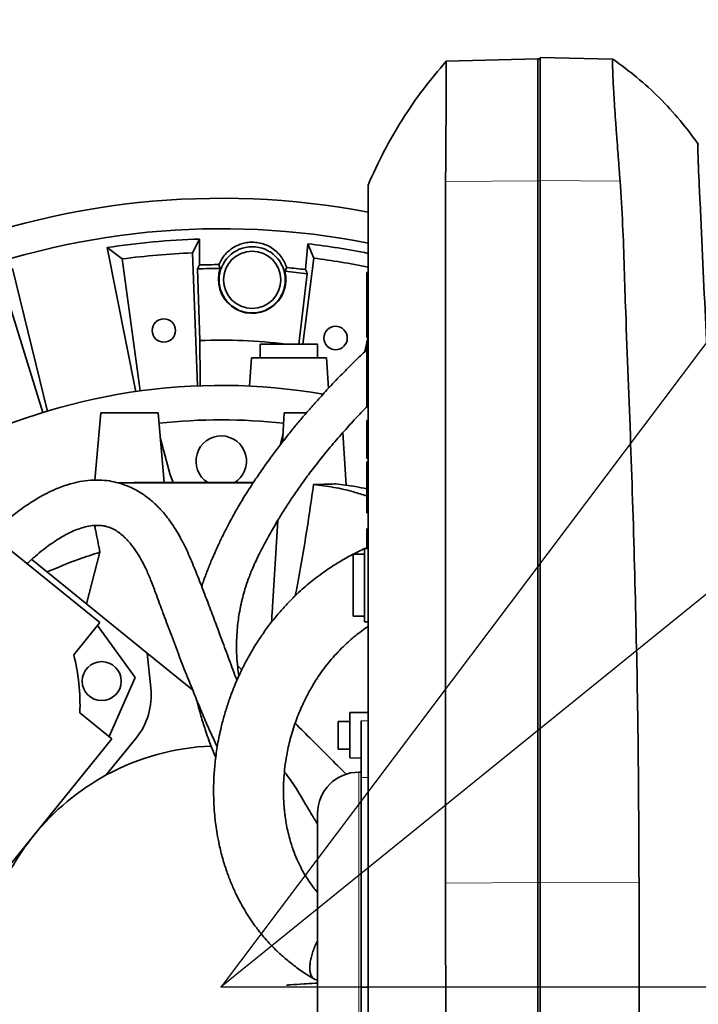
# Model space of a CAD drawing. Header units: millimetres. Extents: x 0 to 11920, y 0 to 8400.
# Tile 37 of 47: x 8579 to 8874, y 4867 to 5296. Entities that reach past the tile are written whole.
import ezdxf

# ---------------------------------------------------------------- set-up
doc = ezdxf.new("R2010")
doc.units = ezdxf.units.MM
doc.header["$LTSCALE"] = 20
doc.header["$PDSIZE"] = -1
doc.layers.add('THICK_LINE', color=7, linetype='Continuous')
doc.styles.add('SLDTEXTSTYLE0', font='TXT', dxfattribs={"width": 0.605})
doc.dimstyles.new('SLDDIMSTYLE0', dxfattribs={"dimtxt": 70, "dimasz": 70, "dimexe": 0, "dimexo": 0.0625, "dimgap": 17.5, "dimtad": 1, "dimdec": 4, "dimlfac": 20, "dimzin": 12, "dimdsep": 46, "dimtxsty": 'SLDTEXTSTYLE0', "dimsah": 1, "dimcen": 0.09, "dimadec": 1, "dimazin": 3, "dimtfac": 1, "dimtofl": 0, "dimtmove": 0, "dimatfit": 3, "dimfxl": 1, "dimfrac": 2, "dimtolj": 1, "dimtzin": 12, "dimarcsym": 0})
doc.dimstyles.new('SLDDIMSTYLE1', dxfattribs={"dimtxt": 70, "dimasz": 70, "dimexe": 0, "dimexo": 0.0625, "dimgap": 17.5, "dimtad": 1, "dimdec": 1, "dimrnd": 1e-09, "dimzin": 12, "dimdsep": 46, "dimtxsty": 'SLDTEXTSTYLE0', "dimsah": 1, "dimcen": 0, "dimadec": 0, "dimazin": 3, "dimtfac": 1, "dimtofl": 0, "dimtmove": 0, "dimatfit": 3, "dimfxl": 1, "dimfrac": 2, "dimtolj": 1, "dimtzin": 12, "dimarcsym": 0})

# ---------------------------------------------------------------- blocks, each defined once
blk = doc.blocks.new('_D')
at = {"layer": 'THICK_LINE'}
for p, q in [((10790.83, 4875.03), (11665.94, 4875.03)), ((5806.54, 4370.76), (5712.48, 4354.17))]:
    blk.add_line(p, q, dxfattribs=at)
blk.add_arc((8666.42, 4875.03), 2969.52, 190, 0, dxfattribs=at)
for points in [[(11635.94, 4875.03), (11625.12, 4805.15), (11645.11, 4804.92)], [(5742.02, 4359.38), (5745.16, 4288.74), (5764.82, 4292.44)]]:
    blk.add_solid(points, dxfattribs=at)
at = {"layer": 'THICK_LINE', "insert": (8818.29, 1998.04), "char_height": 70, "attachment_point": 1, "rotation": 5, "style": 'SLDTEXTSTYLE0'}
blk.add_mtext('170°', dxfattribs=at)
blk = doc.blocks.new('_D_1')
at = {"layer": 'THICK_LINE'}
for p, q in [((5806.54, 5379.3), (5711.99, 5395.98)), ((10790.83, 4875.03), (11666.43, 4875.03))]:
    blk.add_line(p, q, dxfattribs=at)
blk.add_arc((8666.42, 4875.03), 2970.01, 0, 170, dxfattribs=at)
for points in [[(5741.54, 5390.77), (5764.33, 5457.7), (5744.68, 5461.41)], [(11636.43, 4875.03), (11645.61, 4945.14), (11625.61, 4944.91)]]:
    blk.add_solid(points, dxfattribs=at)
at = {"layer": 'THICK_LINE', "insert": (8834.06, 7932.3), "char_height": 70, "attachment_point": 1, "rotation": 355, "style": 'SLDTEXTSTYLE0'}
blk.add_mtext('170°', dxfattribs=at)
blk = doc.blocks.new('_D_2')
at = {"layer": 'THICK_LINE'}
for q in [(9840.1, 5824.52), (8666.42, 4875.03)]:
    blk.add_line((9488.19, 5539.83), q, dxfattribs=at)
blk.add_solid([(9488.19, 5539.83), (9548.9, 5576.08), (9536.32, 5591.63)], dxfattribs=at)
at = {"layer": 'THICK_LINE', "insert": (9563.12, 5716.46), "char_height": 70, "attachment_point": 1, "rotation": 38.9725, "style": 'SLDTEXTSTYLE0'}
blk.add_mtext('R1057', dxfattribs=at)
blk = doc.blocks.new('_D_3')
at = {"layer": 'THICK_LINE'}
blk.add_line((10389.85, 7162.45), (8666.42, 4875.03), dxfattribs=at)
blk.add_solid([(10389.85, 7162.45), (10339.74, 7112.56), (10355.71, 7100.53)], dxfattribs=at)
at = {"layer": 'THICK_LINE', "insert": (9370.25, 5959.08), "char_height": 70, "attachment_point": 1, "rotation": 53.0044, "style": 'SLDTEXTSTYLE0'}
blk.add_mtext('R2864', dxfattribs=at)

msp = doc.modelspace()

# ---------------------------------------------------------------- linework, layer by layer
at = {"color": 7, "linetype": 'Continuous', "lineweight": 35}
for p, q in [((8764.4704129, 5278.2579972), (8764.4704132, 5278.2579972)), ((8764.4704132, 5278.2579972), (8804.4239933, 5279.3042185)), ((8804.4239933, 5279.3042185), (8804.4239933, 5226.130162)), ((8804.4239933, 5279.3042185), (8805.4239933, 5279.2430559)), ((8805.4239933, 5279.9256608), (8837.0835929, 5279.096625)), ((8805.4239933, 5279.9256608), (8805.4239933, 5226.2745899)), ((8804.4239933, 5226.130162), (8804.4239933, 4920.4716154)), ((8805.4239933, 5226.2745899), (8805.4239933, 4920.6160432)), ((8656.9715751, 5200.763414), (8653.8608523, 5194.7836961)), ((8657.0211954, 5189.5105759), (8656.9715751, 5200.763414)), ((8704.2299447, 5198.7000691), (8703.1997637, 5187.494376)), ((8704.2299447, 5198.7000691), (8706.8076634, 5192.4719884)), ((8616.6707217, 5197.0800182), (8623.2716956, 5192.1074916)), ((8616.6707217, 5197.0800182), (8629.180864, 5134.2184362)), ((8656.1379216, 5136.828412), (8653.8608523, 5194.7836961)), ((8623.2716956, 5192.1074916), (8631.0930496, 5134.6372696)), ((8706.8076634, 5192.4719884), (8702.0444924, 5155.0304045)), ((8590.6435037, 5125.6603941), (8575.4117229, 5187.9331184)), ((8657.0211954, 5189.5105759), (8656.1307078, 5187.8015688)), ((8657.166494, 5156.5726966), (8656.1307078, 5187.8015688)), ((8666.0304927, 5187.9724874), (8665.420835, 5189.6495147)), ((8694.9506664, 5188.3551876), (8694.1900911, 5186.7250613)), ((8729.9239933, 5186.2579994), (8730.4239933, 5186.2579994)), ((8729.9239933, 5176.0887885), (8729.9239933, 5186.2579994)), ((8703.9478745, 5185.6902126), (8700.2365367, 5155.0304045)), ((8588.7301007, 5125.2456299), (8571.5306893, 5180.6367867)), ((8729.9239933, 5175.5697104), (8729.9239933, 5176.0887885)), ((8729.9239933, 5176.0887885), (8730.4239933, 5176.0887885)), ((8729.9239933, 5165.4004994), (8729.9239933, 5175.5697104)), ((8729.9239933, 5175.5697104), (8730.4239933, 5175.5697104)), ((8729.9239933, 5165.4004994), (8730.4239933, 5165.4004994)), ((8729.9239933, 5157.8404994), (8729.9239933, 5165.4004994)), ((8729.9239933, 5157.8404994), (8730.4239933, 5157.8404994)), ((8729.9239933, 5156.3554994), (8730.4239933, 5156.3554994)), ((8729.9239933, 5148.7954994), (8729.9239933, 5156.3554994)), ((8730.0813632, 5156.3554994), (8730.4173844, 5157.8404994)), ((8683.4239933, 5155.0304045), (8683.4239933, 5149.0304045)), ((8683.4239933, 5155.0304045), (8708.4239933, 5155.0304045)), ((8708.4239933, 5149.0304045), (8708.4239933, 5155.0304045)), ((8729.0444559, 5151.7730284), (8729.9239933, 5155.6600246)), ((8679.5743593, 5149.0304045), (8678.7151617, 5136.7433064)), ((8679.5743593, 5149.0304045), (8712.2736274, 5149.0304045)), ((8713.1989071, 5135.7982883), (8712.2736274, 5149.0304045)), ((8729.9239933, 5148.7954994), (8730.4239933, 5148.7954994)), ((8729.9239933, 5138.6262885), (8729.9239933, 5148.7954994)), ((8729.9239933, 5138.6262885), (8730.4239933, 5138.6262885)), ((8729.9239933, 5138.1072104), (8729.9239933, 5138.6262885)), ((8729.9239933, 5138.1072104), (8730.4239933, 5138.1072104)), ((8729.9239933, 5127.9379994), (8729.9239933, 5138.1072104)), ((8729.9239933, 5127.9379994), (8730.4239933, 5127.9379994)), ((8613.9239933, 5125.0304045), (8611.3633159, 5095.7617279)), ((8638.9239933, 5125.0304045), (8613.9239933, 5125.0304045)), ((8641.5767137, 5094.7096713), (8638.9239933, 5125.0304045)), ((8693.9239933, 5125.0304045), (8693.1493071, 5112.3643971)), ((8703.4862124, 5125.0304045), (8693.9239933, 5125.0304045)), ((8729.9239933, 5121.7279994), (8730.4239933, 5121.7279994)), ((8729.9239933, 5105.1904994), (8729.9239933, 5121.7279994)), ((8644.2076993, 5098.0775664), (8639.863689, 5114.2896336)), ((8720.851938, 5093.508787), (8719.4466779, 5116.4845871)), ((8729.9239933, 5105.1904994), (8730.4239933, 5105.1904994)), ((8613.4852479, 5033.7077161), (8529.5534841, 5101.6743184)), ((8729.9239933, 5103.7054994), (8730.4239933, 5103.7054994)), ((8729.9239933, 5099.0479994), (8729.9239933, 5103.7054994)), ((8645.5140951, 5094.7110561), (8644.2076993, 5098.0775664)), ((8729.9239933, 5086.4929994), (8729.9239933, 5099.0479994)), ((8729.9239933, 5086.4929994), (8730.4239933, 5086.4929994)), ((8729.9239933, 5085.7709939), (8729.9239933, 5086.4929994)), ((8729.9239933, 5085.7709939), (8730.4239933, 5085.7709939)), ((8729.9239933, 5084.6724641), (8729.9239933, 5085.7709939)), ((8729.9239933, 5084.6724641), (8730.4239933, 5084.6724641)), ((8729.9239933, 5081.4979994), (8729.9239933, 5084.6724641)), ((8729.9239933, 5081.4979994), (8730.4239933, 5081.4979994)), ((8691.0599226, 5078.2032619), (8688.7554234, 5040.5250335)), ((8729.9239933, 5074.6129994), (8730.4239933, 5074.6129994)), ((8729.9239933, 5066.0173115), (8729.9239933, 5074.6129994)), ((8730.4239933, 5066.0304045), (8728.9239933, 5065.9911256)), ((8728.9239933, 5065.9911256), (8728.9239933, 5034.0696834)), ((8607.7456799, 5041.8435177), (8613.5721273, 5064.3398055)), ((8728.9239933, 5063.5304045), (8723.9239933, 5063.5304045)), ((8723.9239933, 5063.5304045), (8723.9239933, 5036.5304045)), ((8583.8140206, 5061.2229933), (8634.1606154, 5020.4531247)), ((8723.9239933, 5036.5304045), (8728.9239933, 5036.5304045)), ((8602.1574809, 5019.7190888), (8613.4852479, 5033.7077161)), ((8628.9792074, 5009.7401349), (8612.4734926, 5032.4583023)), ((8728.9239933, 5034.0696834), (8730.4239933, 5034.0304045)), ((8635.7577288, 5005.2576053), (8634.1606154, 5020.4531247)), ((8653.9100878, 5004.4603173), (8634.1606154, 5020.4531247)), ((8673.5342796, 5014.9983287), (8675.3841329, 5013.1484754)), ((8617.5575547, 4984.0866828), (8628.9792074, 5009.7401349)), ((8618.8069685, 4983.0749274), (8604.8183412, 4994.4026945)), ((8730.4239933, 4994.6118213), (8722.4239933, 4994.4721807)), ((8722.4239933, 4974.7514618), (8722.4239933, 4994.4721807)), ((8722.4239933, 4990.6118213), (8717.4239933, 4990.6118213)), ((8717.4239933, 4978.6118213), (8717.4239933, 4990.6118213)), ((8727.4239933, 4966.2066346), (8727.4239933, 4990.8988998)), ((8550.8403663, 4899.1431636), (8618.8069685, 4983.0749274)), ((8616.3392017, 4967.3153634), (8629.2364508, 4983.2421397)), ((8717.4239933, 4978.6118213), (8722.4239933, 4978.6118213)), ((8722.4239933, 4974.7514618), (8727.4239933, 4974.6641865)), ((8727.4239933, 4968.5563413), (8726.4239933, 4968.5563413)), ((8727.4239933, 4874.8096889), (8727.4239933, 4966.2066346)), ((8708.4239933, 4950.5563413), (8708.4239933, 4799.5044676)), ((8804.4239933, 4920.4716154), (8804.4239933, 4679.5065904)), ((8805.4239933, 4920.6160432), (8805.4239933, 4875.0304045)), ((8727.4239933, 4833.636142), (8727.4239933, 4874.8096889)), ((8805.4239933, 4875.0304045), (8805.4239933, 4678.8851482))]:
    msp.add_line(p, q, dxfattribs=at)
at = {"color": 8, "linetype": 'Continuous', "lineweight": 18}
for p, q in [((8764.2090266, 5225.8854215), (8804.4239933, 5226.130162)), ((8804.4239933, 5226.130162), (8805.4239933, 5226.1159473)), ((8805.4239933, 5226.2745899), (8840.2602596, 5226.0625831)), ((8729.9239933, 5099.0479994), (8730.4239933, 5099.0479994)), ((8727.4239933, 4990.8988998), (8730.4239933, 4990.9319956)), ((8726.4239933, 4838.4725754), (8726.4239933, 4968.5563413)), ((8727.4239933, 4966.2066346), (8730.4239933, 4966.2558824)), ((8764.2069501, 4920.2268623), (8804.4239933, 4920.4716154)), ((8804.4239933, 4920.4716154), (8805.4239933, 4920.4574007)), ((8805.4239933, 4920.6160432), (8848.5167196, 4920.3537893)), ((8727.4239933, 4874.8096889), (8730.4239933, 4874.8095696)), ((8805.4239933, 4875.0304045), (8848.565755, 4875.0304045))]:
    msp.add_line(p, q, dxfattribs=at)
at = {"color": 7, "linetype": 'Continuous', "lineweight": 35, "flags": 128}
for points in [[(8764.2090266, 5225.8854215), (8764.2068729, 5201.2204506), (8764.2068729, 5176.5554749), (8764.2068729, 5127.2255237), (8764.2069501, 4920.2268623)], [(8703.9478745, 5185.6902126), (8703.5666866, 5186.6099675), (8703.1997637, 5187.494376)], [(8657.253883, 5136.7744492), (8657.2407593, 5139.746502), (8657.166494, 5156.5726966)]]:
    msp.add_lwpolyline(points, dxfattribs=at)
at = {"color": 7, "linetype": 'Continuous', "lineweight": 35}
for centre, radius in [((8679.9239933, 5183.0304045), 14.4374433), ((8679.9239933, 5183.0304045), 12.5), ((8641.4102952, 5160.9382828), 5.1), ((8716.2610203, 5157.6702296), 5.1), ((8614.3317666, 5008.2006268), 8.5)]:
    msp.add_circle(centre, radius, dxfattribs=at)
for centre, radius, start, end in [((8666.4239933, 4875.0304045), 343.5265853, 79.258358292, 112.850063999), ((8666.4239933, 4875.0304045), 330.2658527, 78.826146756, 112.337484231), ((8666.4239933, 4875.0304045), 325.8701302, 91.662194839, 98.782165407), ((8666.4239933, 4875.0304045), 325.8701302, 78.667861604, 83.337805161), ((8666.4239933, 4875.0304045), 320, 92.25, 97.75), ((8666.4239933, 4875.0304045), 320, 78.457701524, 82.75), ((8666.4239933, 4875.0304045), 314.6207095, 90.182686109, 91.712604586), ((8666.4239933, 4875.0304045), 314.6207095, 83.287395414, 84.797844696), ((8666.4239933, 4875.0304045), 262, 80.246373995, 117.110647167), ((8666.4239933, 4875.0304045), 247, 83.671972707, 96.300614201), ((8666.4239933, 5104.0304045), 11, 300.668852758, 238.014837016), ((8514.8805308, 4997.7478807), 90, 357.869897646, 14.130102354), ((8605.9220719, 5002.1217514), 30, 321, 6), ((8666.4239933, 4875.0304045), 105, 92.375477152, 118.489520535), ((8666.4239933, 4875.0304045), 105, 118.489520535, 141), ((8726.4239933, 4950.5563413), 18, 90, 180), ((8666.4239933, 4875.0304045), 105, 141, 154.729132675)]:
    msp.add_arc(centre, radius, start, end, dxfattribs=at)
for centre, major_axis, ratio, start_param, end_param in [((8666.4239933, 4878.356383), (0, 309.6163545), 0.9999423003, 0.0012710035, 0.0332533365), ((8679.9239933, 5183.1429937), (0, 14.7093399), 0.9999707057, 1.2362630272, 4.9583858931), ((8666.4239933, 4878.356383), (0, 309.6163545), 0.9999423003, 6.1616848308, 6.1933804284), ((8666.4239933, 4917.086631), (0, 239.6706065), 0.9844838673, 6.1630712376, 6.3224300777), ((8626.4053384, 5094.7534337), (15.1488883, 0.2132393), 0.007563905, 4.3701577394, 5.0077727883), ((8685.6730137, 4974.5753233), (19.2991874, 5.2541365), 0.9996725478, 0.519452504, 0.5992172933)]:
    msp.add_ellipse(centre, major_axis=major_axis, ratio=ratio, start_param=start_param, end_param=end_param, dxfattribs=at)
for points, knots in [([(8764.4834906, 5278.2473112), (8761.1023003, 5274.2504298), (8754.2523542, 5266.1531561), (8745.24377, 5252.9423218), (8737.0909042, 5239.0193708), (8732.6475166, 5229.2294138), (8730.4239933, 5224.3304045)], [0, 0, 0, 0, 0.2451289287, 0.4966061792, 0.7480958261, 1, 1, 1, 1]), ([(8764.4704132, 5278.2579972), (8764.4730144, 5278.2011342), (8764.4782397, 5278.0869083), (8764.4821632, 5277.1526519), (8764.4819263, 5275.6354277), (8764.4792133, 5273.5783231), (8764.4725284, 5271.1196748), (8764.4637039, 5268.3482737), (8764.4529376, 5265.1267482), (8764.4367155, 5261.5136206), (8764.4208069, 5257.5622022), (8764.3979235, 5253.2893461), (8764.3742753, 5248.6562338), (8764.3371049, 5242.668714), (8764.2870677, 5235.1412295), (8764.2352113, 5228.9909737), (8764.2090266, 5225.8854215)], [0, 0, 0, 0, 0.0696434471, 0.1398989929, 0.2121119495, 0.2850080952, 0.3470077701, 0.4094379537, 0.473225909, 0.5374831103, 0.599481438, 0.6619103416, 0.7256971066, 0.789953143, 0.893937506, 1, 1, 1, 1]), ([(8840.2602596, 5226.0625831), (8840.0938474, 5228.2174579), (8839.7606297, 5232.532299), (8839.2911923, 5238.7535921), (8838.8257231, 5245.0369839), (8838.3806473, 5251.2415895), (8837.9711548, 5257.2292599), (8837.6239396, 5262.6226864), (8837.3479692, 5267.331114), (8837.1438396, 5271.3191101), (8837.0078397, 5274.6581587), (8836.951759, 5277.149813), (8836.9692275, 5278.7858907), (8837.0455205, 5278.993181), (8837.0835929, 5279.096625)], [0, 0, 0, 0, 0.0726439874, 0.1454596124, 0.2181028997, 0.302293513, 0.3867539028, 0.470942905, 0.5548179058, 0.6389618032, 0.7228361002, 0.8151039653, 0.9077313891, 1, 1, 1, 1]), ([(8874.329587, 5242.0630145), (8871.7533759, 5245.5646342), (8866.532427, 5252.661016), (8857.4824929, 5262.3890131), (8847.7578574, 5271.3753542), (8840.6803931, 5276.5456542), (8837.2071203, 5279.0829841)], [0, 0, 0, 0, 0.2473575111, 0.5012946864, 0.7552598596, 1, 1, 1, 1]), ([(8884.8931612, 4875.0304045), (8884.8931649, 4878.2361885), (8884.8931724, 4884.6585658), (8884.8933061, 4895.6318956), (8884.8928921, 4907.9156241), (8884.894791, 4925.8202351), (8884.6687393, 4957.2717372), (8883.7825991, 5002.1782128), (8882.0634264, 5056.0648115), (8879.2444338, 5127.6579993), (8876.7522954, 5182.0536605), (8874.9595177, 5219.6134675), (8874.7896318, 5223.244014), (8874.5967093, 5227.5491575), (8874.4350625, 5231.3884418), (8874.3078545, 5234.5887946), (8874.2102363, 5237.2253453), (8874.132683, 5239.6385239), (8874.0971568, 5241.1992191), (8874.096852, 5242.0165843), (8874.146456, 5242.0384186), (8874.224724, 5242.0245355), (8874.3525009, 5242.033205), (8874.3121038, 5242.0312689), (8874.2865017, 5242.0300418)], [0, 0, 0, 0, 0.02123533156, 0.04254226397, 0.07294312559, 0.10350578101, 0.16468688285, 0.28706711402, 0.40949415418, 0.53192933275, 0.77492970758, 0.78114607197, 0.78737671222, 0.80008995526, 0.8125781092, 0.81880132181, 0.82979941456, 0.84079386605, 0.85210739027, 0.86177295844, 0.87163346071, 0.89150185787, 0.93123791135, 1, 1, 1, 1]), ([(8848.5167196, 4920.3537893), (8848.3938048, 4946.1052943), (8848.1799977, 4990.8994115), (8846.7031029, 5054.7299506), (8844.9681764, 5111.8477912), (8843.1346895, 5156.264196), (8842.0418965, 5187.998925), (8841.4939312, 5207.0450552), (8840.6714448, 5219.7240035), (8840.2602596, 5226.0625831)], [0, 0, 0, 0, 0.2526274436, 0.4394392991, 0.6262675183, 0.8131256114, 0.8754233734, 0.937720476, 1, 1, 1, 1]), ([(8730.4239933, 5224.3009745), (8730.4239933, 5224.3031936), (8730.4239933, 5224.3121685), (8730.4239933, 5223.5532543), (8730.4239933, 5221.5750787), (8730.4239933, 5218.4884623), (8730.4239933, 5214.473205), (8730.4239933, 5209.5601372), (8730.4239933, 5204.2940864), (8730.4239933, 5198.8798455), (8730.4239933, 5191.6650408), (8730.4239933, 5178.730614), (8730.4239933, 5110.8848472), (8730.4239933, 5031.1024485), (8730.4239933, 4951.0679345), (8730.4239933, 4923.9608075), (8730.4239933, 4908.5131765), (8730.4239933, 4896.4446982), (8730.4239933, 4883.886938), (8730.4239933, 4870.8373769), (8730.4239933, 4857.6600219), (8730.4239933, 4844.6374989), (8730.4239933, 4831.9254138), (8730.4239933, 4819.5444542), (8730.4239933, 4807.4103928), (8730.4239933, 4795.7944756), (8730.4239933, 4784.8229446), (8730.4239933, 4774.5082671), (8730.4239933, 4764.7878201), (8730.4239933, 4755.8852271), (8730.4239933, 4747.8937938), (8730.4239933, 4740.8047662), (8730.4239933, 4734.5916008), (8730.4239933, 4729.4069909), (8730.4239933, 4725.2948766), (8730.4239933, 4722.217111), (8730.4239933, 4720.2768358), (8730.4239933, 4719.4138097), (8730.4239933, 4719.557208), (8730.4239933, 4719.5875554)], [0, 0, 0, 0, 0.0034914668, 0.0141213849, 0.0250594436, 0.0356890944, 0.0466266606, 0.0572610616, 0.0682036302, 0.0769974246, 0.085962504, 0.1041913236, 0.1406489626, 0.4213861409, 0.4978184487, 0.5360346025, 0.5551427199, 0.574281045, 0.5949072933, 0.6156767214, 0.6368979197, 0.6582748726, 0.678901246, 0.6996708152, 0.7208920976, 0.7422697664, 0.7628942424, 0.7836619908, 0.8048812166, 0.8262561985, 0.8468811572, 0.8676490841, 0.8888685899, 0.9102443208, 0.9308755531, 0.9516503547, 0.9728770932, 0.994259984, 1, 1, 1, 1]), ([(8694.9506664, 5188.3551876), (8694.6524426, 5189.1751421), (8694.0561074, 5190.8147421), (8692.6052921, 5193.1396673), (8690.7128831, 5195.2650967), (8688.4440312, 5197.0206168), (8685.9449176, 5198.3029264), (8683.3480948, 5199.1206471), (8680.7262019, 5199.4631706), (8678.1847086, 5199.3719116), (8675.7817043, 5198.912543), (8673.5061626, 5198.0898443), (8671.3810554, 5196.9382692), (8669.4645683, 5195.4742804), (8667.7955118, 5193.7349103), (8666.4054039, 5191.788359), (8665.7490539, 5190.3625264), (8665.420835, 5189.6495147)], [0, 0, 0, 0, 0.0715118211, 0.1429967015, 0.2194271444, 0.2958065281, 0.364228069, 0.432622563, 0.4999153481, 0.5610585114, 0.6222107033, 0.6832383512, 0.7442862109, 0.8077568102, 0.8712510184, 0.9356168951, 1, 1, 1, 1]), ([(8729.9239933, 5152.6037235), (8729.2674765, 5151.9859727), (8727.3945406, 5150.2236299), (8724.2500681, 5147.168347), (8719.8767243, 5142.8149208), (8715.0809776, 5137.8585657), (8710.2040709, 5132.6085402), (8705.9090806, 5127.8087875), (8702.0874077, 5123.3873447), (8698.4922601, 5119.0873459), (8694.9793074, 5114.7410749), (8691.4198871, 5110.1740857), (8687.7284084, 5105.2476763), (8683.898342, 5099.9046566), (8680.019768, 5094.1875354), (8676.3852228, 5088.4727401), (8673.1390469, 5082.9972892), (8670.3730047, 5077.9983235), (8668.4216791, 5074.2390965), (8667.0567145, 5071.4966376), (8666.0872344, 5069.4991419), (8665.026502, 5067.2508928), (8663.8796558, 5064.7371564), (8662.7589853, 5062.182756), (8661.7000808, 5059.6677046), (8660.7854275, 5057.4010691), (8659.9161764, 5055.1581362), (8659.0657407, 5052.8402387), (8658.3749093, 5050.9102828), (8658.0039535, 5049.7152779), (8657.9162391, 5049.432713)], [0, 0, 0, 0, 0.0190129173, 0.0542407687, 0.0930918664, 0.1507969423, 0.2028260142, 0.2492160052, 0.2926889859, 0.3329848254, 0.3751387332, 0.4192393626, 0.4655945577, 0.517871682, 0.5734044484, 0.6304127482, 0.6829566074, 0.730572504, 0.7728840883, 0.7897507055, 0.8079829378, 0.8293620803, 0.8539041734, 0.8802801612, 0.9035686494, 0.9264296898, 0.9450858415, 0.9664275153, 0.9920616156, 1, 1, 1, 1]), ([(8674.1388276, 5010.5123491), (8673.9439923, 5011.750808), (8673.4729732, 5014.7448142), (8673.130805, 5019.4062201), (8673.0412385, 5024.4971761), (8673.2547929, 5029.1986675), (8673.6448008, 5033.2747243), (8674.1465381, 5036.9607785), (8674.8236806, 5040.7646472), (8675.7296121, 5044.6932643), (8676.8216745, 5048.5645817), (8678.2390677, 5052.7684564), (8679.9136154, 5056.9397509), (8681.5508686, 5060.5814932), (8683.1164411, 5063.8366646), (8684.791699, 5067.1260524), (8686.5076177, 5070.3306787), (8688.2396703, 5073.4304233), (8690.132652, 5076.6922069), (8692.311669, 5080.303115), (8694.9225796, 5084.4449938), (8697.9705047, 5089.0559284), (8701.501595, 5094.1271677), (8705.5608322, 5099.6480797), (8710.1532043, 5105.5504295), (8715.2123278, 5111.6897051), (8720.4278055, 5117.6626476), (8725.3920032, 5123.0838262), (8728.6146812, 5126.4202657), (8730.0806652, 5127.9379994)], [0, 0, 0, 0, 0.0282919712, 0.06839656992, 0.11057346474, 0.15248398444, 0.1851125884, 0.21353182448, 0.24715950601, 0.28281333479, 0.31464971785, 0.35330831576, 0.39602636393, 0.42563353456, 0.45442805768, 0.48369216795, 0.51174722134, 0.5384122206, 0.56412051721, 0.59510268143, 0.62996238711, 0.66866871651, 0.7111956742, 0.75753749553, 0.80770970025, 0.8602967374, 0.91337967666, 0.96059674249, 1, 1, 1, 1]), ([(8693.350694, 5115.6570435), (8693.2367748, 5115.2318912), (8692.8331864, 5113.7256788), (8692.4131746, 5112.1581733), (8692.1117177, 5111.0331211)], [0, 0, 0, 0, 0.28226583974, 1, 1, 1, 1]), ([(8673.253827, 5008.5280983), (8672.929415, 5009.3813111), (8671.5450977, 5013.0221045), (8669.1186934, 5019.6456874), (8666.1022421, 5027.7949035), (8663.1950181, 5035.6044849), (8660.3748235, 5043.0832172), (8657.4066722, 5050.7779158), (8654.3226401, 5058.6330845), (8651.4421862, 5065.315992), (8648.8023461, 5070.4740393), (8646.6121909, 5074.2462385), (8644.4902474, 5077.4509429), (8642.7064998, 5079.8290464), (8641.2734101, 5081.56141), (8640.179395, 5082.7947272), (8639.1896923, 5083.8423426), (8638.2390407, 5084.7939069), (8637.0763924, 5085.8944395), (8635.4386174, 5087.3267378), (8633.1552767, 5089.0930441), (8630.4394163, 5090.8645576), (8627.1794574, 5092.5972225), (8623.6512587, 5094.0211606), (8619.6618911, 5095.1129934), (8615.4063351, 5095.7643524), (8610.7563693, 5095.8814196), (8606.0343214, 5095.40189), (8601.8582353, 5094.5100267), (8598.3423583, 5093.4457006), (8595.5353188, 5092.4005476), (8593.239543, 5091.4145979), (8591.4417661, 5090.5638268), (8589.930209, 5089.7985856), (8588.3133956, 5088.9333642), (8586.2650807, 5087.7657242), (8583.6171731, 5086.135718), (8580.6570407, 5084.1541675), (8577.4493235, 5081.8213668), (8574.0330645, 5079.1226334), (8570.22984, 5075.8137239), (8567.5640889, 5073.3869389), (8566.183273, 5072.0210336), (8566.1783072, 5072.0161214)], [0, 0, 0, 0, 0.0179398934, 0.0765523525, 0.1345018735, 0.1817651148, 0.2300514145, 0.2790416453, 0.3283803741, 0.3769431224, 0.4063934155, 0.4345620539, 0.4590519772, 0.479828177, 0.491767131, 0.5022603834, 0.511366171, 0.5191334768, 0.5275326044, 0.5408596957, 0.5590832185, 0.5806074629, 0.6006344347, 0.6273332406, 0.6508574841, 0.6767222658, 0.7060167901, 0.7348797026, 0.7616846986, 0.7817607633, 0.7995675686, 0.8140053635, 0.8250525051, 0.8338451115, 0.843138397, 0.8565506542, 0.8741320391, 0.8959266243, 0.9165410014, 0.9404339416, 0.9682716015, 0.9998858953, 1, 1, 1, 1]), ([(8680.3121159, 5094.559318), (8662.1962374, 5094.5549015), (8642.6701856, 5094.5501412), (8622.9151631, 5094.5412012), (8621.4884535, 5094.5405555)], [0, 0, 0, 0, 0.92777990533, 1, 1, 1, 1]), ([(8680.4221863, 5094.721654), (8674.4400845, 5094.7202116), (8657.9754838, 5094.7162416), (8641.3816239, 5094.709915), (8630.8168297, 5094.705887)], [0, 0, 0, 0, 0.3633311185, 1, 1, 1, 1]), ([(8698.7157921, 5045.4104937), (8698.8772872, 5046.2124485), (8699.4762383, 5049.1867281), (8700.828964, 5056.5406118), (8702.71386, 5067.4915947), (8704.7845942, 5080.6756121), (8706.040754, 5089.4827359), (8706.669009, 5093.8875262)], [0, 0, 0, 0, 0.049949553, 0.1852522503, 0.4562248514, 0.7280365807, 1, 1, 1, 1]), ([(8706.669009, 5093.8875262), (8708.0198575, 5093.8969465), (8710.1663336, 5093.9119151), (8712.9148827, 5093.982794), (8714.7922298, 5094.0508907), (8715.834058, 5094.1039933), (8716.2619487, 5094.1258032)], [0, 0, 0, 0, 0.3820596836, 0.6070865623, 0.8386259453, 1, 1, 1, 1]), ([(8729.9239933, 5088.8795175), (8727.9957667, 5089.4936919), (8723.2106399, 5091.0178397), (8715.4692977, 5092.7295526), (8709.6024383, 5093.501535), (8706.669009, 5093.8875262)], [0, 0, 0, 0, 0.2523187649, 0.6261594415, 1, 1, 1, 1]), ([(8716.2619487, 5094.1258032), (8719.1647423, 5093.7979475), (8723.7174824, 5093.2837387), (8728.2730295, 5092.3089835), (8729.9239933, 5091.9557251)], [0, 0, 0, 0, 0.6375926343, 1, 1, 1, 1]), ([(8581.7637671, 5059.3952648), (8582.9836598, 5060.50353), (8585.3060027, 5062.6133646), (8588.6710346, 5065.3523137), (8591.8684871, 5067.7504432), (8594.7874252, 5069.7239916), (8597.3769471, 5071.280539), (8599.7401147, 5072.5544994), (8602.181134, 5073.7096632), (8604.9940712, 5074.7959361), (8608.0429843, 5075.6512003), (8610.8689592, 5076.0670968), (8613.3002346, 5076.0834048), (8615.1666267, 5075.8629574), (8616.6744318, 5075.508256), (8617.880303, 5075.1045359), (8618.9563705, 5074.6527165), (8620.4197813, 5073.9087422), (8622.1739341, 5072.7560421), (8624.082038, 5071.1346977), (8625.8563084, 5069.3150876), (8627.6336059, 5067.1824998), (8629.5392919, 5064.510653), (8631.57594, 5061.1642786), (8633.6844884, 5057.0502227), (8635.8102916, 5052.1374943), (8638.0503899, 5046.0971839), (8640.7159588, 5038.7957562), (8643.888571, 5030.28836), (8647.2610023, 5021.35728), (8650.6909157, 5012.4983664), (8654.019344, 5004.1395898), (8657.1750777, 4996.4611401), (8660.0903242, 4989.6360241), (8662.5565146, 4984.0570377), (8664.0852676, 4980.8295502), (8664.7031628, 4979.5250562)], [0, 0, 0, 0, 0.0280987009, 0.0534922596, 0.0748929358, 0.0982227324, 0.1163290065, 0.1296915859, 0.147758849, 0.1674242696, 0.1889773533, 0.2133168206, 0.2310666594, 0.2474930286, 0.2609201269, 0.2714647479, 0.281065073, 0.2916103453, 0.3143214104, 0.3346755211, 0.351825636, 0.3708862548, 0.3929800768, 0.4186489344, 0.4485337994, 0.4834622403, 0.5240900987, 0.5784652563, 0.63888957, 0.7030977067, 0.7651770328, 0.8245322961, 0.8790138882, 0.9279315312, 0.9708711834, 1, 1, 1, 1]), ([(8613.5721273, 5064.3398055), (8612.9370603, 5067.6312485), (8612.1758328, 5071.5765597), (8611.3511093, 5075.3906693), (8611.2144254, 5076.0227931)], [0, 0, 0, 0, 0.8342670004, 1, 1, 1, 1]), ([(8729.9239933, 5066.3262202), (8728.8734304, 5065.8570161), (8725.7035426, 5064.4412756), (8720.8600897, 5061.9128327), (8715.6797434, 5058.8236457), (8711.3311117, 5055.8978258), (8707.7257473, 5053.2259183), (8704.593217, 5050.7113881), (8701.5844526, 5048.1169005), (8698.4139105, 5045.1681318), (8695.0210646, 5041.736466), (8691.4611608, 5037.7881584), (8687.8899201, 5033.4071669), (8684.5968293, 5028.916658), (8681.793656, 5024.6895505), (8679.5532022, 5020.9958924), (8677.8951489, 5018.0432584), (8676.6194538, 5015.6341817), (8675.49244, 5013.4021583), (8674.24889, 5010.7994107), (8672.8522068, 5007.6670248), (8671.1833718, 5003.5934589), (8669.428337, 4998.7665338), (8667.7624262, 4993.4208917), (8666.1684844, 4987.3582871), (8664.7975457, 4980.7005743), (8663.781979, 4973.5644927), (8663.2344503, 4967.0414477), (8663.0560607, 4961.2756546), (8663.1242346, 4956.8247187), (8663.2841591, 4953.5437782), (8663.4575363, 4951.1041358), (8663.6968278, 4948.5075692), (8664.0670304, 4945.358295), (8664.6632291, 4941.4139), (8665.6144463, 4936.5014996), (8666.9782082, 4931.0317247), (8668.7374229, 4925.4405514), (8670.6773012, 4920.3383286), (8672.7142153, 4915.7616651), (8674.8211073, 4911.6220728), (8676.6554221, 4908.4201039), (8678.1687209, 4905.9889315), (8679.3282452, 4904.2228563), (8680.5187179, 4902.5020635), (8681.7915102, 4900.7544648), (8683.2772227, 4898.8213612), (8685.1320434, 4896.5572482), (8687.4827973, 4893.9035702), (8690.3953128, 4890.9101181), (8693.9417914, 4887.6324518), (8698.2239947, 4884.1585136), (8702.6029392, 4880.9899959), (8705.7490958, 4879.1634556), (8707.0472292, 4878.4098082)], [0, 0, 0, 0, 0.012714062, 0.0383624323, 0.0613413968, 0.0816599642, 0.0992982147, 0.1142767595, 0.1296460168, 0.1472098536, 0.1670142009, 0.1891114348, 0.2135574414, 0.2385094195, 0.2605164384, 0.2794313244, 0.2951903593, 0.3053058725, 0.3157012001, 0.328585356, 0.3439803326, 0.361908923, 0.3882196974, 0.4140110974, 0.4388791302, 0.4750066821, 0.5088232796, 0.5401569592, 0.5675353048, 0.5905133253, 0.603182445, 0.6139791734, 0.6250236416, 0.6398682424, 0.6585328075, 0.6809617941, 0.7098473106, 0.7370687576, 0.7619437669, 0.7845146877, 0.8048319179, 0.8239039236, 0.8332450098, 0.8424571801, 0.8515415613, 0.8604994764, 0.8704845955, 0.8830045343, 0.8980354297, 0.9155448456, 0.935497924, 0.9578609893, 0.9826130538, 1, 1, 1, 1]), ([(8590.5661257, 5055.7552464), (8595.0556295, 5057.6739045), (8602.5924159, 5060.8948655), (8610.4109344, 5063.3479652), (8613.5721273, 5064.3398055)], [0, 0, 0, 0, 0.5956787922, 1, 1, 1, 1]), ([(8688.7805682, 5040.5234956), (8688.6958356, 5039.2907219), (8688.5454902, 5037.1033467), (8688.465118, 5034.937848), (8688.4300424, 5033.9927937)], [0, 0, 0, 0, 0.563585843, 1, 1, 1, 1]), ([(8708.4239933, 4916.1488225), (8708.2127306, 4916.3896164), (8707.4275975, 4917.2844989), (8706.2135993, 4918.8611303), (8704.5028186, 4921.2397851), (8702.758094, 4923.9951829), (8700.9729363, 4927.2383294), (8699.2858196, 4930.8063114), (8697.6668407, 4934.905792), (8696.3599595, 4939.046002), (8695.3959733, 4942.9113394), (8694.7582682, 4946.1157965), (8694.3244733, 4948.8747678), (8694.0454118, 4951.1278255), (8693.8664903, 4952.9489212), (8693.7383305, 4954.5892768), (8693.637836, 4956.3080567), (8693.5500665, 4958.7352708), (8693.540149, 4962.0051068), (8693.7194867, 4966.2144224), (8694.1639955, 4970.9270314), (8694.8359504, 4975.3801444), (8695.6508107, 4979.4488908), (8696.5244178, 4983.0609881), (8697.5897775, 4986.786878), (8698.8426965, 4990.5491253), (8700.2043185, 4994.1085364), (8701.5486857, 4997.2346241), (8702.7437772, 4999.7697601), (8703.8403405, 5001.9371817), (8704.9996947, 5004.0922485), (8706.4269421, 5006.5694619), (8708.2461693, 5009.4790884), (8710.4877057, 5012.7402257), (8713.0411478, 5016.0808219), (8715.8520881, 5019.3846663), (8718.7084372, 5022.4043586), (8721.5366912, 5025.0953495), (8724.1922224, 5027.4016148), (8726.8965572, 5029.5307987), (8728.9471297, 5031.0591754), (8730.2127605, 5031.8694877), (8730.4239933, 5032.0047282)], [0, 0, 0, 0, 0.0071516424, 0.0265782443, 0.0456020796, 0.0751114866, 0.1036687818, 0.1351172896, 0.1707977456, 0.2108854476, 0.2409875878, 0.2679925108, 0.290844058, 0.3094148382, 0.3236154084, 0.3356433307, 0.3495677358, 0.3654869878, 0.394562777, 0.4286252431, 0.4669050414, 0.5080683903, 0.5362775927, 0.5656003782, 0.5959832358, 0.6273628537, 0.65809548, 0.6840919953, 0.7052266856, 0.7216389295, 0.7386662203, 0.7597995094, 0.784901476, 0.8137926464, 0.8452691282, 0.8742239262, 0.9040818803, 0.9299095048, 0.9518983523, 0.9725410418, 0.9954171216, 1, 1, 1, 1]), ([(8655.8802965, 4999.657896), (8655.9937812, 4999.1409364), (8656.5318676, 4996.6897778), (8657.7865833, 4992.2766502), (8659.8282288, 4985.8183919), (8661.9020185, 4980.0444939), (8663.5136372, 4976.1715576), (8664.0440146, 4974.8969894)], [0, 0, 0, 0, 0.0637829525, 0.3024261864, 0.5443910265, 0.8500608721, 1, 1, 1, 1]), ([(8698.6516971, 4989.8809112), (8703.48517, 4985.0474383), (8710.8072514, 4977.7253569), (8718.3886824, 4970.1439259), (8720.9654379, 4967.5671704)], [0, 0, 0, 0, 0.660122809, 1, 1, 1, 1]), ([(8708.4239933, 4945.7778304), (8707.1199882, 4947.9722742), (8704.2932907, 4952.7291792), (8700.6705725, 4958.9585561), (8697.4234222, 4963.9843154), (8695.4398344, 4966.7395375), (8694.2883476, 4968.2511013), (8693.9916388, 4968.6405928)], [0, 0, 0, 0, 0.2882326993, 0.624803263, 0.7863151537, 0.9449388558, 1, 1, 1, 1]), ([(8764.2069501, 4920.2268623), (8764.2106401, 4916.6960709), (8764.2180318, 4909.6234424), (8764.2288616, 4898.8518238), (8764.2378065, 4887.9814642), (8764.2470797, 4877.0328881), (8764.2587056, 4866.0436394), (8764.2695976, 4854.401203), (8764.2787532, 4842.1463589), (8764.2906421, 4829.3463139), (8764.3026846, 4816.6952939), (8764.3113939, 4804.2536062), (8764.3205805, 4792.833072), (8764.3304433, 4782.4254194), (8764.3376991, 4772.9985372), (8764.3433786, 4763.8630016), (8764.3507098, 4755.0503504), (8764.3583402, 4746.5918), (8764.3639577, 4738.5688071), (8764.3681259, 4731.0020434), (8764.3741604, 4723.9096371), (8764.3800244, 4717.2702445), (8764.3839256, 4711.109248), (8764.3865562, 4705.4507706), (8764.3915283, 4700.0158608), (8764.396081, 4694.944102), (8764.3976872, 4690.3961724), (8764.4001263, 4686.6641841), (8764.4038258, 4683.7839205), (8764.4043064, 4681.8783256), (8764.4036742, 4680.873175), (8764.4050673, 4680.4789193), (8764.4051778, 4680.5765044), (8764.4051898, 4680.5870491)], [0, 0, 0, 0, 0.0309009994, 0.0618986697, 0.0929939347, 0.1241877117, 0.1554809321, 0.1868745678, 0.2239089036, 0.2611100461, 0.2984798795, 0.336021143, 0.373735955, 0.4046371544, 0.4356349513, 0.4667303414, 0.4979240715, 0.5292172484, 0.5606107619, 0.5915115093, 0.6225089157, 0.6536035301, 0.6847966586, 0.7160888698, 0.7474814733, 0.7845163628, 0.8217180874, 0.8590889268, 0.8966311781, 0.9343472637, 0.9652476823, 0.9962447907, 1, 1, 1, 1]), ([(8848.565755, 4875.0304045), (8848.5614674, 4879.1800214), (8848.5528746, 4887.496277), (8848.5380988, 4899.2229403), (8848.5271064, 4910.1994737), (8848.5201851, 4916.9658105), (8848.5167196, 4920.3537893)], [0, 0, 0, 0, 0.27214053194, 0.54539739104, 0.77237550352, 1, 1, 1, 1]), ([(8708.4239933, 4895.1508494), (8708.4152694, 4895.1354225), (8707.9793945, 4894.3646476), (8707.2723066, 4892.7671876), (8706.3475109, 4890.4136773), (8705.6676825, 4888.1210814), (8705.2146033, 4885.9221899), (8705.0105295, 4883.911149), (8705.06102, 4882.1140761), (8705.3619075, 4880.460162), (8705.8211437, 4879.6578139), (8706.0713229, 4879.2207168)], [0, 0, 0, 0, 0.0025514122, 0.1274761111, 0.2473544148, 0.3707549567, 0.4897822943, 0.6122701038, 0.731204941, 0.8535678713, 1, 1, 1, 1]), ([(8706.0713229, 4879.2207168), (8706.3276237, 4878.9373462), (8706.8477136, 4878.3623255), (8707.6681287, 4877.9942729), (8708.2514116, 4878.0114597), (8708.4239933, 4878.0165449)], [0, 0, 0, 0, 0.4062220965, 0.8243129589, 1, 1, 1, 1]), ([(8708.4239933, 4876.6781466), (8708.0497237, 4876.6580055), (8705.8987613, 4876.542253), (8701.8706198, 4876.2771495), (8697.7054942, 4875.9871407), (8695.3901649, 4875.7851314), (8694.8725519, 4875.7399704)], [0, 0, 0, 0, 0.0732055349, 0.4207190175, 0.8704964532, 1, 1, 1, 1]), ([(8848.7206912, 4680.085444), (8848.720743, 4680.0643191), (8848.7210897, 4679.9229868), (8848.7220428, 4680.5381923), (8848.718524, 4681.9600256), (8848.7173447, 4684.3423949), (8848.7176336, 4687.5634636), (8848.7134101, 4691.1972556), (8848.7102217, 4694.9271181), (8848.7083156, 4698.7109378), (8848.7070507, 4703.1579352), (8848.7022374, 4708.8676219), (8848.6958142, 4715.7865027), (8848.6921765, 4723.977668), (8848.6864613, 4732.8004775), (8848.6773531, 4742.1508954), (8848.6712354, 4752.088866), (8848.6651058, 4762.563623), (8848.6540956, 4773.5051806), (8848.6452655, 4784.8878971), (8848.6382425, 4796.658116), (8848.6258363, 4808.8461472), (8848.614012, 4821.4667153), (8848.6048646, 4835.0259623), (8848.5894228, 4849.4991064), (8848.5759537, 4863.0678259), (8848.5686767, 4871.6033874), (8848.565755, 4875.0304045)], [0, 0, 0, 0, 0.0075504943, 0.0505152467, 0.0936771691, 0.1364365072, 0.1792821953, 0.2223234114, 0.2510462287, 0.2798277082, 0.3138149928, 0.3478995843, 0.3923971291, 0.4371138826, 0.4801120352, 0.5233078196, 0.5661993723, 0.6089463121, 0.651887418, 0.6942796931, 0.7368613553, 0.7796349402, 0.8227279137, 0.8666694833, 0.9163985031, 0.966434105, 1, 1, 1, 1])]:
    msp.add_open_spline(points, degree=3, knots=knots, dxfattribs=at)
at = {"color": 8, "linetype": 'Continuous', "lineweight": 18}
msp.add_open_spline([(8848.565755, 4875.0304045), (8849.8780239, 4875.0303876), (8852.4755451, 4875.0303541), (8856.290018, 4875.0303016), (8859.9911225, 4875.0303123), (8863.5753267, 4875.0303737), (8869.1402637, 4875.0304324), (8876.3891067, 4875.0303635), (8882.1297381, 4875.0303912), (8884.8931612, 4875.0304045)], degree=3, knots=[0, 0, 0, 0, 0.1027261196, 0.2033373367, 0.3018093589, 0.3981230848, 0.492264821, 0.7555866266, 1, 1, 1, 1], dxfattribs=at)
at = {"layer": 'THICK_LINE'}
msp.add_line((8666.4239933, 4875.0304045), (10750.8294271, 4875.0304045), dxfattribs=at)
for radius in [2864, 1057]:
    msp.add_arc((8666.4239933, 4875.0304045), radius, 190, 170, dxfattribs=at)
msp.add_point((8666.4239933, 4875.0304045), dxfattribs=at)

# ---------------------------------------------------------------- dimensions: what is measured, and where the dimension line sits
for base, line1, line2, picture, middle in [((8925.2772198, 7833.7363218), ((10750.8294271, 4875.0304045), (8666.4239933, 4875.0304045)), ((7625.4821984, 5058.5765283), (5845.9345887, 5372.3587853)), '_D_1', (8925.2772198, 7833.7363218)), ((8925.2343102, 1916.814946), ((7625.4821984, 4691.4842807), (5845.9345887, 4377.7020236)), ((8666.4239933, 4875.0304045), (10750.8294271, 4875.0304045)), '_D', (8925.2343102, 1916.814946))]:
    dim = msp.add_angular_dim_2l(base=base, line1=line1, line2=line2, dimstyle='SLDDIMSTYLE0', dxfattribs=at)
    dim.commit()
    dim.dimension.update_dxf_attribs({"geometry": picture, "text_midpoint": middle, "dimtype": 162})
for mpoint, picture, middle in [((10389.847252, 7162.4543423), '_D_3', (9528.1358226, 6018.7425734)), ((9488.1870013, 5539.8270341), '_D_2', (9730.7897323, 5736.0898346))]:
    dim = msp.add_radius_dim(center=(8666.4239933, 4875.0304045), mpoint=mpoint, dimstyle='SLDDIMSTYLE1', dxfattribs=at)
    dim.commit()
    dim.dimension.update_dxf_attribs({"geometry": picture, "text_midpoint": middle, "dimtype": 164})

doc.saveas('drawing.dxf')
